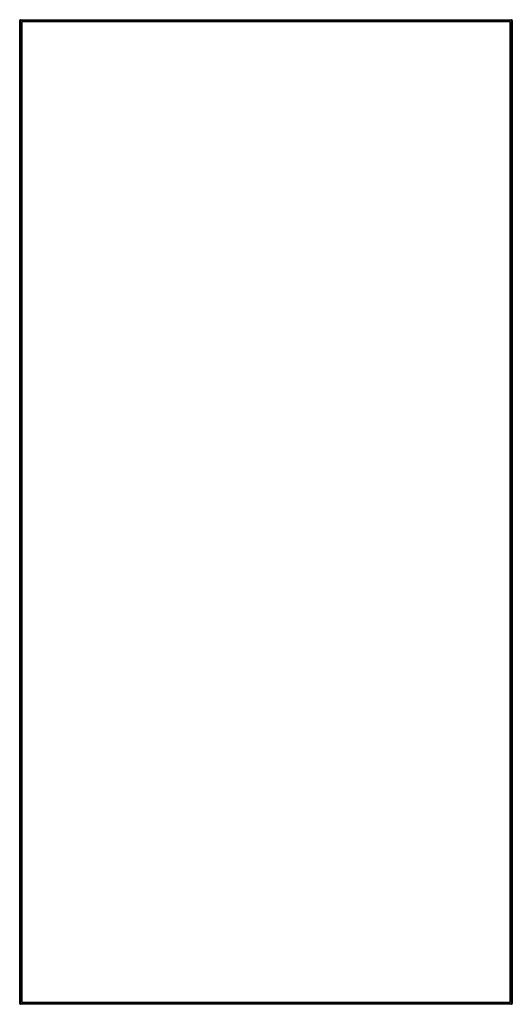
# Paper-space layout '_Top' of a CAD drawing. Header units: millimetres. Extents: x 0 to 700, y -13 to 1387.
import ezdxf

# ---------------------------------------------------------------- set-up
doc = ezdxf.new("R2010")
doc.units = ezdxf.units.MM

psp = doc.layouts.new('_Top')

# ---------------------------------------------------------------- linework, layer by layer
at = {"color": 7, "linetype": 'Continuous', "lineweight": 25}
for p, q in [((0, -12), (0, 1386)), ((700, 1386), (0, 1386)), ((1, 1387), (1, -13)), ((1, 1387), (699, 1387)), ((699, -13), (699, 1387)), ((700, 1386), (700, -12)), ((3, 1384), (3, -10)), ((697, 1384), (3, 1384)), ((697, -10), (697, 1384)), ((0, -12), (700, -12)), ((699, -13), (1, -13)), ((3, -10), (697, -10))]:
    psp.add_line(p, q, dxfattribs=at)
for centre, start, end in [((1, 1386), 90, 180), ((699, 1386), 360, 90), ((1, -12), 180, 270), ((699, -12), 270, 0)]:
    psp.add_arc(centre, 1, start, end, dxfattribs=at)

doc.saveas('drawing.dxf')
